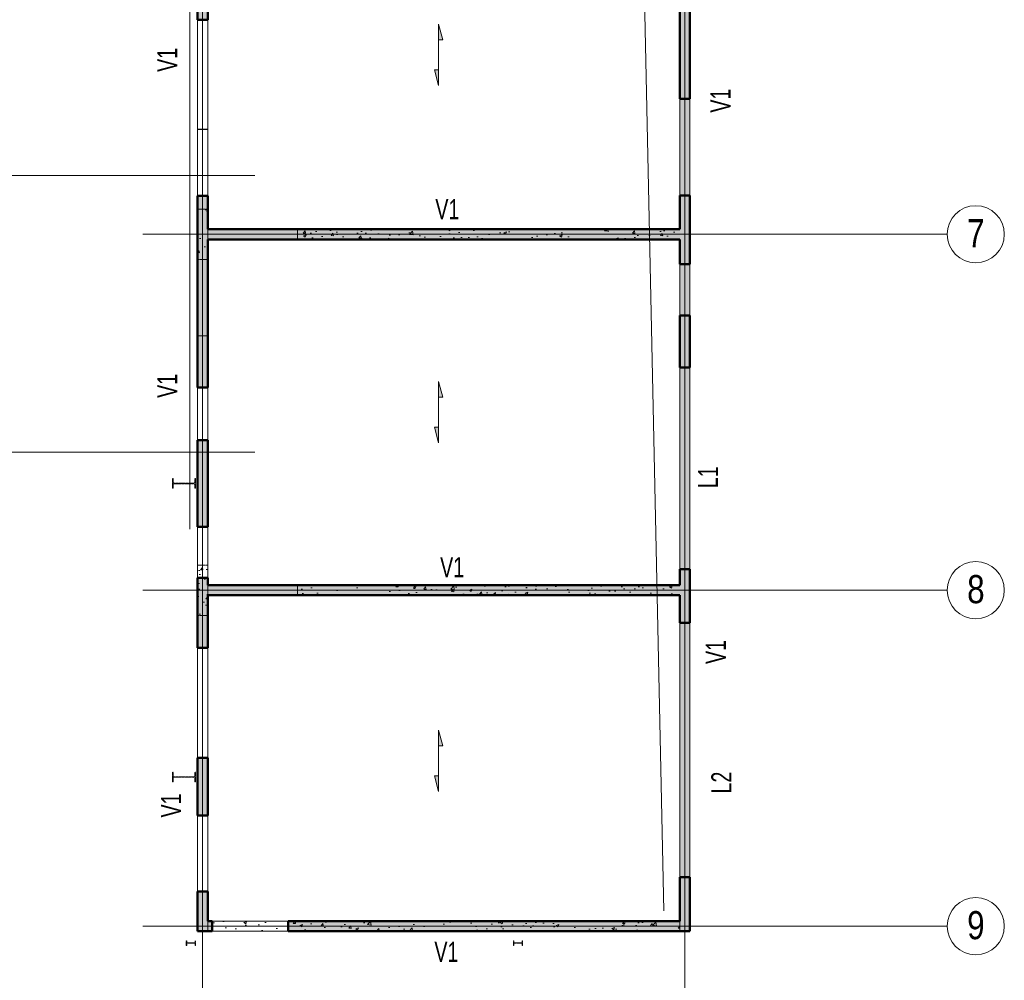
# Model space of a CAD drawing. Header units: millimetres. Extents: x 7562 to 90209, y -2040 to 79170.
# Tile 3 of 7: x 26855 to 46148, y 25391 to 44202. Entities that reach past the tile are written whole.
import ezdxf

# ---------------------------------------------------------------- set-up
doc = ezdxf.new("R2010")
doc.units = ezdxf.units.MM
for name, pattern in [('AREST - Caché - Court', [2.0292, 1.5, -0.5292]), ('AREST - Caché - Court_2_', [2.0292, 1.5, -0.5292]), ('Ligne de quadrillage', [11, 1, -1, 8, -1]), ('Projeté', [3.96875, 2.38125, -1.5875])]:
    doc.linetypes.add(name, pattern=pattern)
for name, color, linetype, lineweight in [('A-DETL-GENF', 92, 'Projeté', 15), ('A-DETL-MEDM', 33, 'Continuous', 25), ('A-DETL-THIN', 151, 'Continuous', 20), ('A-DOOR', 31, 'Continuous', 20), ('A-FLOR', 192, 'Continuous', 15), ('A-GLAZ', 151, 'Continuous', 20), ('A-WALL', 113, 'Continuous', 20), ('A-WALL-IDEN', 211, 'Continuous', 15), ('A-WALL-PATT', 111, 'Continuous', 30), ('S-BEAM', 12, 'Continuous', 15), ('S-BEAM-IDEN', 2, 'Continuous', 15), ('S-COLS', 52, 'Continuous', 15), ('S-FLOR-SYMB', 171, 'Continuous', 15), ('S-GRID', 1, 'Continuous', 15), ('S-GRID-IDEN', 1, 'Continuous', 15)]:
    doc.layers.add(name, color=color, linetype=linetype, lineweight=lineweight)
doc.styles.add('Arial', font='arial.ttf', dxfattribs={"width": 0.8, "height": 550.778443})
doc.styles.add('Arial_1', font='arial.ttf', dxfattribs={"width": 0.7, "height": 393.413174})
pattern_1 = [(0, (0, 0), (23.812, 47.625), [3.353, -44.272])]
pattern_2 = [(50, (0, 0), (546.5526, -47.8174), [57.15, -628.65]), (355, (0, 0), (-105.7283, 573.17), [45.72, -502.92]), (100.451, (45.55, -4), (440.8275, 525.35), [48.57, -534.27]), (46.184, (0, 152.4), (813.2374, -126.129), [85.725, -942.975]), (96.636, (67.8, 141.9), (712.207, 742.283), [72.855, -801.406]), (351.184, (0, 152.4), (712.215, 742.276), [68.58, -754.38]), (21, (76.2, 114.3), (454.8433, -306.796), [57.15, -628.65]), (326, (76.2, 114.3), (185.4063, 552.564), [45.72, -502.92]), (71.451, (114.1, 88.73), (640.251, 245.764), [48.57, -534.27]), (37.5, (0, 0), (9.2664, 253.66504), [3.353, -493.471, 3.353, -507.187, -504.825]), (37.5, (0, 0), (9.2664, 253.66504), [-1007.364, 3.353, -501.472]), (7.5, (0, 0), (200.4594, 300.5414), [3.353, -287.731, 3.353, -482.041, -192.405]), (7.5, (0, 0), (200.4594, 300.5414), [-776.478, 3.353, -189.052]), (327.5, (-169.93, 0), (406.77284, -17.1864), [3.353, -187.147, 3.353, -591.007, -788.67]), (327.5, (-169.93, 0), (406.77284, -17.1864), [-784.86, 3.353, -785.317]), (317.5, (-246.13, 0), (444.388, 76.2803), [3.353, -244.297, 3.353, -391.363, -560.07]), (317.5, (-246.13, 0), (444.388, 76.2803), [-642.366, 3.353, -556.717])]

# ---------------------------------------------------------------- blocks, each defined once
blk = doc.blocks.new('IPE-Poutrelles-Poteau - IPE180-1054910-RDC')
at = {"layer": 'S-COLS', "linetype": 'AREST - Caché - Court_2_'}
h = blk.add_hatch(dxfattribs=at)
h.set_pattern_fill('FP_9', color=254, style=0, pattern_type=2)
h.set_pattern_definition([(320, (-26119.8, 36619), (-47.8174, -546.5526), [57.15, -628.65]), (265, (-26119.8, 36619), (573.17, 105.728), [45.72, -502.92]), (10.451, (-26123.8, 36573.45), (525.35, -440.8275), [48.57, -534.27]), (316.184, (-25967.4, 36619), (-126.129, -813.237), [85.725, -942.975]), (6.636, (-25977.9, 36551.2), (742.283, -712.207), [72.855, -801.406]), (261.184, (-25967.4, 36619), (742.276, -712.215), [68.58, -754.38]), (291, (-26005.5, 36542.8), (-306.796, -454.8433), [57.15, -628.65]), (236, (-26005.5, 36542.8), (552.564, -185.406), [45.72, -502.92]), (341.451, (-26031.07, 36504.9), (245.764, -640.251), [48.57, -534.27]), (307.5, (-26119.8, 36619), (253.66504, -9.2664), [3.353, -493.471, 3.353, -507.187, -504.825]), (307.5, (-26119.8, 36619), (253.66504, -9.2664), [-1007.364, 3.353, -501.472]), (277.5, (-26119.8, 36619), (300.5414, -200.4594), [3.353, -287.731, 3.353, -482.041, -192.405]), (277.5, (-26119.8, 36619), (300.5414, -200.4594), [-776.478, 3.353, -189.052]), (237.5, (-26119.8, 36788.93), (-17.1864, -406.7728), [3.353, -187.147, 3.353, -1379.677]), (237.5, (-26119.8, 36788.93), (-17.1864, -406.7728), [-193.853, -591.007, 3.353, -785.317]), (227.5, (-26119.8, 36865.13), (76.2803, -444.388), [3.353, -244.297, 3.353, -951.433]), (227.5, (-26119.8, 36865.13), (76.2803, -444.388), [-251.003, -391.363, 3.353, -556.717])])
edge = h.paths.add_edge_path(flags=0)
edge.add_line((45.5, 90), (-45.5, 90))
edge.add_line((-45.5, 90), (-45.5, 82))
edge.add_line((-45.5, 82), (-11.65, 82))
edge.add_arc((-11.65, 73), 9, 0, 90, ccw=False)
edge.add_line((-2.65, 73), (-2.65, -73))
edge.add_arc((-11.65, -73), 9, -90, 0, ccw=False)
edge.add_line((-11.65, -82), (-45.5, -82))
edge.add_line((-45.5, -82), (-45.5, -90))
edge.add_line((-45.5, -90), (45.5, -90))
edge.add_line((45.5, -90), (45.5, -82))
edge.add_line((45.5, -82), (11.65, -82))
edge.add_arc((11.65, -73), 9, 180, 270, ccw=False)
edge.add_line((2.65, -73), (2.65, 73))
edge.add_arc((11.65, 73), 9, 90, 180, ccw=False)
edge.add_line((11.65, 82), (45.5, 82))
edge.add_line((45.5, 82), (45.5, 90))
at = {"layer": 'S-COLS', "color": 254, "linetype": 'AREST - Caché - Court_2_'}
for p, q in [((-45.5, 82), (-45.5, 90)), ((-45.5, 90), (45.5, 90)), ((-45.5, 90), (-45.5, 90)), ((-45.5, 90), (45.5, 90)), ((-45.5, 82), (-45.5, 90)), ((-11.65, 82), (-45.5, 82)), ((-45.5, 82), (-45.5, 82)), ((-11.65, 82), (-45.5, 82)), ((-2.65, -73), (-2.65, 73)), ((-2.65, -73), (-2.65, 73)), ((2.65, 73), (2.65, -73)), ((2.65, 73), (2.65, -73)), ((45.5, 82), (11.65, 82)), ((45.5, 82), (11.65, 82)), ((45.5, 90), (45.5, 82)), ((45.5, 90), (45.5, 90)), ((45.5, 90), (45.5, 82)), ((45.5, 82), (45.5, 82)), ((-45.5, -90), (-45.5, -82)), ((-45.5, -82), (-11.65, -82)), ((-45.5, -82), (-45.5, -82)), ((-45.5, -82), (-11.65, -82)), ((-45.5, -90), (-45.5, -82)), ((45.5, -90), (-45.5, -90)), ((-45.5, -90), (-45.5, -90)), ((45.5, -90), (-45.5, -90)), ((11.65, -82), (45.5, -82)), ((11.65, -82), (45.5, -82)), ((45.5, -82), (45.5, -90)), ((45.5, -82), (45.5, -82)), ((45.5, -82), (45.5, -90)), ((45.5, -90), (45.5, -90))]:
    blk.add_line(p, q, dxfattribs=at)
for centre, start, end in [((-11.65, 73), 0, 90), ((-11.65, 73), 0, 90), ((11.65, 73), 90, 180), ((11.65, 73), 90, 180), ((-11.65, -73), 270, 0), ((-11.65, -73), 270, 0), ((11.65, -73), 180, 270), ((11.65, -73), 180, 270)]:
    blk.add_arc(centre, 9, start, end, dxfattribs=at)
blk = doc.blocks.new('IPE-Poutrelles-Poteau - IPE450-1021024-RDC')
at = {"layer": 'S-COLS', "color": 254, "linetype": 'AREST - Caché - Court_2_'}
for p, q in [((-95, 210.4), (-95, 225)), ((-95, 225), (95, 225)), ((-95, 225), (-95, 225)), ((-95, 225), (95, 225)), ((-95, 210.4), (-95, 225)), ((-25.7, 210.4), (-95, 210.4)), ((-95, 210.4), (-95, 210.4)), ((-25.7, 210.4), (-95, 210.4)), ((95, 210.4), (25.7, 210.4)), ((95, 210.4), (25.7, 210.4)), ((95, 225), (95, 210.4)), ((95, 225), (95, 225)), ((95, 225), (95, 210.4)), ((95, 210.4), (95, 210.4)), ((-4.7, -189.4), (-4.7, 189.4)), ((-4.7, -189.4), (-4.7, 189.4)), ((4.7, 189.4), (4.7, -189.4)), ((4.7, 189.4), (4.7, -189.4)), ((-95, -225), (-95, -210.4)), ((-95, -210.4), (-25.7, -210.4)), ((-95, -210.4), (-95, -210.4)), ((-95, -210.4), (-25.7, -210.4)), ((-95, -225), (-95, -210.4)), ((95, -225), (-95, -225)), ((-95, -225), (-95, -225)), ((95, -225), (-95, -225)), ((25.7, -210.4), (95, -210.4)), ((25.7, -210.4), (95, -210.4)), ((95, -210.4), (95, -225)), ((95, -210.4), (95, -210.4)), ((95, -210.4), (95, -225)), ((95, -225), (95, -225))]:
    blk.add_line(p, q, dxfattribs=at)
for centre, start, end in [((-25.7, 189.4), 0, 90), ((-25.7, 189.4), 0, 90), ((25.7, 189.4), 90, 180), ((25.7, 189.4), 90, 180), ((-25.7, -189.4), 270, 0), ((-25.7, -189.4), 270, 0), ((25.7, -189.4), 180, 270), ((25.7, -189.4), 180, 270)]:
    blk.add_arc(centre, 21, start, end, dxfattribs=at)
blk = doc.blocks.new('IPE-Poutrelles-Poteau - IPE450-V13-RDC')
at = {"layer": 'S-COLS', "color": 254, "linetype": 'AREST - Caché - Court_2_'}
for p, q in [((-95, 210.4), (-95, 225)), ((-95, 225), (95, 225)), ((-95, 225), (-95, 225)), ((-95, 225), (95, 225)), ((-95, 210.4), (-95, 225)), ((-25.7, 210.4), (-95, 210.4)), ((-95, 210.4), (-95, 210.4)), ((-25.7, 210.4), (-95, 210.4)), ((95, 210.4), (25.7, 210.4)), ((95, 210.4), (25.7, 210.4)), ((95, 225), (95, 210.4)), ((95, 225), (95, 225)), ((95, 225), (95, 210.4)), ((95, 210.4), (95, 210.4)), ((-4.7, -189.4), (-4.7, 189.4)), ((-4.7, -189.4), (-4.7, 189.4)), ((4.7, 189.4), (4.7, -189.4)), ((4.7, 189.4), (4.7, -189.4)), ((-95, -225), (-95, -210.4)), ((-95, -210.4), (-25.7, -210.4)), ((-95, -210.4), (-95, -210.4)), ((-95, -210.4), (-25.7, -210.4)), ((-95, -225), (-95, -210.4)), ((95, -225), (-95, -225)), ((-95, -225), (-95, -225)), ((95, -225), (-95, -225)), ((25.7, -210.4), (95, -210.4)), ((25.7, -210.4), (95, -210.4)), ((95, -210.4), (95, -225)), ((95, -210.4), (95, -210.4)), ((95, -210.4), (95, -225)), ((95, -225), (95, -225))]:
    blk.add_line(p, q, dxfattribs=at)
for centre, start, end in [((-25.7, 189.4), 0, 90), ((-25.7, 189.4), 0, 90), ((25.7, 189.4), 90, 180), ((25.7, 189.4), 90, 180), ((-25.7, -189.4), 270, 0), ((-25.7, -189.4), 270, 0), ((25.7, -189.4), 180, 270), ((25.7, -189.4), 180, 270)]:
    blk.add_arc(centre, 21, start, end, dxfattribs=at)
blk = doc.blocks.new('IPE-Poutrelles-Poteau - IPE180-V15-RDC')
at = {"layer": 'S-COLS', "linetype": 'AREST - Caché - Court_2_'}
h = blk.add_hatch(dxfattribs=at)
h.set_pattern_fill('FP_11', color=254, style=0, pattern_type=2)
h.set_pattern_definition([(320, (-26119.8, 30209), (-47.8174, -546.5526), [57.15, -628.65]), (265, (-26119.8, 30209), (573.17, 105.728), [45.72, -502.92]), (10.451, (-26123.8, 30163.45), (525.35, -440.8275), [48.57, -534.27]), (316.184, (-25967.4, 30209), (-126.129, -813.237), [85.725, -942.975]), (6.636, (-25977.9, 30141.2), (742.283, -712.207), [72.855, -801.406]), (261.184, (-25967.4, 30209), (742.276, -712.215), [68.58, -754.38]), (291, (-26005.5, 30132.8), (-306.796, -454.8433), [57.15, -628.65]), (236, (-26005.5, 30132.8), (552.564, -185.406), [45.72, -502.92]), (341.451, (-26031.07, 30094.9), (245.764, -640.251), [48.57, -534.27]), (307.5, (-26119.8, 30209), (253.665, -9.2664), [3.353, -493.471, 3.353, -507.187, -504.825]), (307.5, (-26119.8, 30209), (253.665, -9.2664), [-1007.364, 3.353, -501.472]), (277.5, (-26119.8, 30209), (300.5414, -200.4594), [3.353, -287.731, 3.353, -482.041, -192.405]), (277.5, (-26119.8, 30209), (300.5414, -200.4594), [-776.478, 3.353, -189.052]), (237.5, (-26119.8, 30378.93), (-17.1864, -406.7728), [3.353, -187.147, 3.353, -1379.677]), (237.5, (-26119.8, 30378.93), (-17.1864, -406.7728), [-193.853, -591.007, 3.353, -785.317]), (227.5, (-26119.8, 30455.13), (76.2803, -444.388), [3.353, -244.297, 3.353, -951.433]), (227.5, (-26119.8, 30455.13), (76.2803, -444.388), [-251.003, -391.363, 3.353, -556.717])])
edge = h.paths.add_edge_path(flags=0)
edge.add_line((45.5, 90), (-45.5, 90))
edge.add_line((-45.5, 90), (-45.5, 82))
edge.add_line((-45.5, 82), (-11.65, 82))
edge.add_arc((-11.65, 73), 9, 0, 90, ccw=False)
edge.add_line((-2.65, 73), (-2.65, -73))
edge.add_arc((-11.65, -73), 9, -90, 0, ccw=False)
edge.add_line((-11.65, -82), (-45.5, -82))
edge.add_line((-45.5, -82), (-45.5, -90))
edge.add_line((-45.5, -90), (45.5, -90))
edge.add_line((45.5, -90), (45.5, -82))
edge.add_line((45.5, -82), (11.65, -82))
edge.add_arc((11.65, -73), 9, 180, 270, ccw=False)
edge.add_line((2.65, -73), (2.65, 73))
edge.add_arc((11.65, 73), 9, 90, 180, ccw=False)
edge.add_line((11.65, 82), (45.5, 82))
edge.add_line((45.5, 82), (45.5, 90))
at = {"layer": 'S-COLS', "color": 254, "linetype": 'AREST - Caché - Court_2_'}
for p, q in [((-45.5, 82), (-45.5, 90)), ((-45.5, 90), (45.5, 90)), ((-45.5, 90), (-45.5, 90)), ((-45.5, 90), (45.5, 90)), ((-45.5, 82), (-45.5, 90)), ((-11.65, 82), (-45.5, 82)), ((-45.5, 82), (-45.5, 82)), ((-11.65, 82), (-45.5, 82)), ((-2.65, -73), (-2.65, 73)), ((-2.65, -73), (-2.65, 73)), ((2.65, 73), (2.65, -73)), ((2.65, 73), (2.65, -73)), ((45.5, 82), (11.65, 82)), ((45.5, 82), (11.65, 82)), ((45.5, 90), (45.5, 82)), ((45.5, 90), (45.5, 90)), ((45.5, 90), (45.5, 82)), ((45.5, 82), (45.5, 82)), ((-45.5, -90), (-45.5, -82)), ((-45.5, -82), (-11.65, -82)), ((-45.5, -82), (-45.5, -82)), ((-45.5, -82), (-11.65, -82)), ((-45.5, -90), (-45.5, -82)), ((45.5, -90), (-45.5, -90)), ((-45.5, -90), (-45.5, -90)), ((45.5, -90), (-45.5, -90)), ((11.65, -82), (45.5, -82)), ((11.65, -82), (45.5, -82)), ((45.5, -82), (45.5, -90)), ((45.5, -82), (45.5, -82)), ((45.5, -82), (45.5, -90)), ((45.5, -90), (45.5, -90))]:
    blk.add_line(p, q, dxfattribs=at)
for centre, start, end in [((-11.65, 73), 0, 90), ((-11.65, 73), 0, 90), ((11.65, 73), 90, 180), ((11.65, 73), 90, 180), ((-11.65, -73), 270, 0), ((-11.65, -73), 270, 0), ((11.65, -73), 180, 270), ((11.65, -73), 180, 270)]:
    blk.add_arc(centre, 9, start, end, dxfattribs=at)
blk = doc.blocks.new('14_03_N805-APD-Maquette existant_rvt-1-RDC')
at = {"color": 250, "lineweight": 20, "rotation": 89.99999999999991}
for name, p in [('IPE-Poutrelles-Poteau - IPE450-1021024-RDC', (30074, 35120)), ('IPE-Poutrelles-Poteau - IPE450-V13-RDC', (30074, 29370)), ('IPE-Poutrelles-Poteau - IPE180-V15-RDC', (30209, 26120)), ('IPE-Poutrelles-Poteau - IPE180-1054910-RDC', (36619, 26120))]:
    blk.add_blockref(name, p, dxfattribs=at)
blk = doc.blocks.new('Porte-Ouverture - 149x280h-940808-RDC')
at = {"layer": 'A-DETL-GENF'}
for p, q in [((737, 100), (-753, 100)), ((-753, -100), (737, -100))]:
    blk.add_line(p, q, dxfattribs=at)
at = {"layer": 'A-DETL-MEDM'}
for p, q in [((-753, 100), (-753, -100)), ((737, -100), (737, 100))]:
    blk.add_line(p, q, dxfattribs=at)
blk = doc.blocks.new('Porte-Ouverture - 149x208h-940999-RDC')
at = {"layer": 'A-DETL-GENF'}
for p, q in [((737, 100), (-753, 100)), ((-753, -100), (737, -100))]:
    blk.add_line(p, q, dxfattribs=at)
at = {"layer": 'A-DETL-MEDM'}
for p, q in [((-753, 100), (-753, -100)), ((737, -100), (737, 100))]:
    blk.add_line(p, q, dxfattribs=at)
blk = doc.blocks.new('Fenêtre-Ouverture carrée - 215x170h-941306-RDC')
at = {"layer": 'A-GLAZ'}
for p, q in [((-1083, -100), (-1083, 100)), ((1067, 100), (1067, -100))]:
    blk.add_line(p, q, dxfattribs=at)
at = {"layer": 'A-GLAZ', "color": 1, "linetype": 'Projeté', "lineweight": 15}
for p, q in [((-1083, 100), (1067, 100)), ((1067, -100), (-1083, -100))]:
    blk.add_line(p, q, dxfattribs=at)
blk = doc.blocks.new('Fenêtre-Ouverture carrée - 100x170h-941478-RDC')
at = {"layer": 'A-GLAZ'}
for p, q in [((-508, -100), (-508, 100)), ((492, 100), (492, -100))]:
    blk.add_line(p, q, dxfattribs=at)
at = {"layer": 'A-GLAZ', "color": 1, "linetype": 'Projeté', "lineweight": 15}
for p, q in [((-508, 100), (492, 100)), ((492, -100), (-508, -100))]:
    blk.add_line(p, q, dxfattribs=at)
blk = doc.blocks.new('Porte-Ouverture - 103x280h-942126-RDC')
at = {"layer": 'A-DETL-GENF'}
for p, q in [((507, 100), (-523, 100)), ((-523, -100), (507, -100))]:
    blk.add_line(p, q, dxfattribs=at)
at = {"layer": 'A-DETL-MEDM'}
for p, q in [((-523, 100), (-523, -100)), ((507, -100), (507, 100))]:
    blk.add_line(p, q, dxfattribs=at)
blk = doc.blocks.new('Fenêtre-Ouverture carrée - 498x170h-952689-RDC')
at = {"layer": 'A-GLAZ'}
for p, q in [((-2498, -100), (-2498, 100)), ((2482, 100), (2482, -100))]:
    blk.add_line(p, q, dxfattribs=at)
at = {"layer": 'A-GLAZ', "color": 1, "linetype": 'Projeté', "lineweight": 15}
for p, q in [((-2498, 100), (2482, 100)), ((2482, -100), (-2498, -100))]:
    blk.add_line(p, q, dxfattribs=at)
blk = doc.blocks.new('Fenêtre-Ouverture carrée - 395x170h-1119736-RDC')
at = {"layer": 'A-GLAZ'}
for p, q in [((-1983, -100), (-1983, 100)), ((1967, 100), (1967, -100))]:
    blk.add_line(p, q, dxfattribs=at)
at = {"layer": 'A-GLAZ', "color": 1, "linetype": 'Projeté', "lineweight": 15}
for p, q in [((-1983, 100), (1967, 100)), ((1967, -100), (-1983, -100))]:
    blk.add_line(p, q, dxfattribs=at)
blk = doc.blocks.new('Porte-Ouverture - 100x280h-942323-RDC')
at = {"layer": 'A-DETL-GENF'}
for p, q in [((492, 100), (-508, 100)), ((-508, -100), (492, -100))]:
    blk.add_line(p, q, dxfattribs=at)
at = {"layer": 'A-DETL-MEDM'}
for p, q in [((-508, 100), (-508, -100)), ((492, -100), (492, 100))]:
    blk.add_line(p, q, dxfattribs=at)
blk = doc.blocks.new('Porte-Ouverture - 189x208h-944413-RDC')
at = {"layer": 'A-DETL-GENF'}
for p, q in [((937, 100), (-953, 100)), ((-953, -100), (937, -100))]:
    blk.add_line(p, q, dxfattribs=at)
at = {"layer": 'A-DETL-MEDM'}
for p, q in [((-953, 100), (-953, -100)), ((937, -100), (937, 100))]:
    blk.add_line(p, q, dxfattribs=at)
blk = doc.blocks.new('Porte-Ouverture - 130x280h-985517-RDC')
at = {"layer": 'A-DETL-GENF'}
for p, q in [((642, 100), (-658, 100)), ((-658, -100), (642, -100))]:
    blk.add_line(p, q, dxfattribs=at)
at = {"layer": 'A-DETL-MEDM'}
for p, q in [((-658, 100), (-658, -100)), ((642, -100), (642, 100))]:
    blk.add_line(p, q, dxfattribs=at)
blk = doc.blocks.new('Fenêtre-Ouverture carrée - 101_5x72h-1097988-RDC')
at = {"layer": 'A-GLAZ'}
for p, q in [((-516, -100), (-516, 100)), ((499, 100), (499, -100))]:
    blk.add_line(p, q, dxfattribs=at)
at = {"layer": 'A-GLAZ', "color": 1, "linetype": 'Projeté', "lineweight": 15}
for p, q in [((-516, 100), (499, 100)), ((499, -100), (-516, -100))]:
    blk.add_line(p, q, dxfattribs=at)
blk = doc.blocks.new('Quadrillage - M_Extrémité de la ligne de quadrillage - Cercle Arest-424986-RDC')
at = {"layer": 'S-GRID-IDEN'}
blk.add_circle((0, 0), 5.6, dxfattribs=at)
blk = doc.blocks.new('M_Sens de portée fixe - Dalle unidirectionnelle - 06 mm-77493-RDC')
at = {"layer": 'S-FLOR-SYMB'}
for points in [[(-2.93, 0.82), (-2.93, 0), (-6, 0)], [(2.93, -0.82), (2.93, 0), (6, 0)]]:
    blk.add_hatch(color=256, dxfattribs=at).paths.add_polyline_path(points, flags=0)
for p, q in [((-2.93, 0.82), (-6, 0)), ((0, 0), (-6, 0)), ((-2.93, 0), (-2.93, 0.82)), ((0, 0), (6, 0)), ((2.93, -0.82), (6, 0)), ((2.93, 0), (2.93, -0.82))]:
    blk.add_line(p, q, dxfattribs=at)

msp = doc.modelspace()

# ---------------------------------------------------------------- hatches: boundary and pattern name
at = {"layer": 'A-WALL', "linetype": 'AREST - Caché - Court'}
h = msp.add_hatch(dxfattribs=at)
h.set_pattern_fill('FP_2', color=9, style=0, pattern_type=2)
h.set_pattern_definition(pattern_2)
h.paths.add_polyline_path([(39789, 26350), (39989, 26350), (39989, 33030), (39989, 40000), (39989, 46930), (39989, 50080), (39789, 50080), (39789, 47030), (39789, 46830), (39789, 40100), (39789, 39900), (39789, 33130), (39789, 32930), (39789, 26550)], flags=0)
h = msp.add_hatch(dxfattribs=at)
h.set_pattern_fill('FP_2', color=9, style=0, pattern_type=2)
h.set_pattern_definition(pattern_2)
h.paths.add_polyline_path([(39789, 39900), (39789, 40100), (32299, 40100), (32299, 39900)], flags=0)
h = msp.add_hatch(dxfattribs=at)
h.set_pattern_fill('FP_2', color=9, style=0, pattern_type=2)
h.set_pattern_definition(pattern_2)
h.paths.add_polyline_path([(39789, 32930), (39789, 33130), (32299, 33130), (32299, 32930)], flags=0)
h = msp.add_hatch(dxfattribs=at)
h.set_pattern_fill('FP_2', color=9, style=0, pattern_type=2)
h.set_pattern_definition(pattern_2)
h.paths.add_polyline_path([(30539, 26550), (30539, 26350), (39789, 26350), (39789, 26550)], flags=0)
at = {"layer": 'A-WALL-PATT', "lineweight": 15}
h = msp.add_hatch(dxfattribs=at)
h.set_pattern_fill('FP_1', color=256, style=0, pattern_type=2)
h.set_pattern_definition(pattern_1)
h.paths.add_polyline_path([(30339, 73750), (30539, 73750), (30539, 75429), (30539, 75630), (30339, 75646)], flags=0)
h.paths.add_polyline_path([(30339, 68398), (30539, 68398), (30539, 69350), (30539, 69550), (30339, 69550)], flags=0)
h.paths.add_polyline_path([(30339, 64863), (30539, 64863), (30539, 66508), (30339, 66508)], flags=0)
h.paths.add_polyline_path([(30339, 60950), (30539, 60950), (30539, 61150), (30539, 62713), (30339, 62713)], flags=0)
h.paths.add_polyline_path([(30339, 46725), (30539, 46725), (30539, 46830), (30539, 47030), (30539, 50320), (30339, 50320)], flags=0)
h.paths.add_polyline_path([(30339, 44202), (30539, 44202), (30539, 45435), (30339, 45435)], flags=0)
h.paths.add_polyline_path([(30339, 36997), (30539, 36997), (30539, 39900), (30539, 40100), (30539, 40752), (30339, 40752)], flags=0)
h.paths.add_polyline_path([(30339, 34272), (30539, 34272), (30539, 35967), (30339, 35967)], flags=0)
h.paths.add_polyline_path([(30339, 31900), (30539, 31900), (30539, 32930), (30539, 33130), (30539, 33272), (30339, 33272)], flags=0)
h.paths.add_polyline_path([(30339, 28618), (30539, 28618), (30539, 29750), (30339, 29750)], flags=0)
h.paths.add_polyline_path([(30339, 26350), (30539, 26350), (30539, 26550), (30539, 27128), (30339, 27128)], flags=0)
h = msp.add_hatch(dxfattribs=at)
h.set_pattern_fill('FP_1', color=256, style=0, pattern_type=2)
h.set_pattern_definition(pattern_1)
h.paths.add_polyline_path([(39989, 33442), (39789, 33442), (39789, 33130), (39789, 32930), (39789, 32392), (39989, 32392)], flags=0)
h.paths.add_polyline_path([(39989, 61575), (39789, 61575), (39789, 61150), (39789, 60950), (39789, 60525), (39989, 60525)], flags=0)
h.paths.add_polyline_path([(39989, 70575), (39789, 70575), (39789, 69550), (39789, 69350), (39789, 68525), (39989, 68525)], flags=0)
h.paths.add_polyline_path([(39989, 52575), (39789, 52575), (39789, 51920), (39989, 51920)], flags=0)
h.paths.add_polyline_path([(39989, 50430), (39789, 50430), (39789, 50380), (39789, 50180), (39789, 50070), (39989, 50070)], flags=0)
h.paths.add_polyline_path([(39989, 49070), (39789, 49070), (39789, 47030), (39789, 46830), (39789, 42652), (39989, 42652)], flags=0)
h.paths.add_polyline_path([(39989, 40762), (39789, 40762), (39789, 40100), (39789, 39900), (39789, 39412), (39989, 39412)], flags=0)
h.paths.add_polyline_path([(39989, 38412), (39789, 38412), (39789, 37392), (39989, 37392)], flags=0)
h.paths.add_polyline_path([(39989, 27412), (39789, 27412), (39789, 26550), (39789, 26350), (39989, 26350)], flags=0)
h.paths.add_polyline_path([(39989, 74883), (39789, 74899), (39789, 74698), (39789, 74550), (39989, 74550)], flags=0)
h.paths.add_polyline_path([(39789, 56425), (39789, 55950), (39789, 55750), (39789, 55525), (39989, 55525), (39989, 56425)], flags=0)
h = msp.add_hatch(dxfattribs=at)
h.set_pattern_fill('FP_1', color=256, style=0, pattern_type=2)
h.set_pattern_definition(pattern_1)
h.paths.add_polyline_path([(39789, 39900), (39789, 40100), (30539, 40100), (30539, 39900)], flags=0)
h = msp.add_hatch(dxfattribs=at)
h.set_pattern_fill('FP_1', color=256, style=0, pattern_type=2)
h.set_pattern_definition(pattern_1)
h.paths.add_polyline_path([(39789, 32930), (39789, 33130), (30539, 33130), (30539, 32930)], flags=0)
h = msp.add_hatch(dxfattribs=at)
h.set_pattern_fill('FP_1', color=256, style=0, pattern_type=2)
h.set_pattern_definition(pattern_1)
h.paths.add_polyline_path([(30624, 26350), (30624, 26550), (30539, 26550), (30539, 26350)], flags=0)
h.paths.add_polyline_path([(39789, 26350), (39789, 26550), (32114, 26550), (32114, 26350)], flags=0)
at = {"layer": 'S-COLS', "linetype": 'AREST - Caché - Court'}
h = msp.add_hatch(dxfattribs=at)
h.set_pattern_fill('FP_2', color=254, style=0, pattern_type=2)
h.set_pattern_definition(pattern_2)
h.paths.add_polyline_path([(30539, 40492), (30339, 40492), (30339, 39507), (30539, 39507)], flags=0)
h = msp.add_hatch(dxfattribs=at)
h.set_pattern_fill('FP_2', color=254, style=0, pattern_type=2)
h.set_pattern_definition(pattern_2)
h.paths.add_polyline_path([(30539, 33522), (30339, 33522), (30339, 32537), (30539, 32537)], flags=0)

# ---------------------------------------------------------------- linework, layer by layer
at = {"layer": 'A-DETL-THIN'}
msp.add_line((38995, 49320), (39477, 26753), dxfattribs=at)
at = {"layer": 'A-FLOR', "color": 1}
msp.add_line((30539, 46930), (30539, 29750), dxfattribs=at)
at = {"layer": 'A-WALL', "color": 9, "linetype": 'AREST - Caché - Court'}
for p, q in [((39989, 26350), (39989, 61150)), ((39789, 46830), (39789, 40100)), ((39789, 46830), (39789, 40100)), ((39789, 40100), (32299, 40100)), ((32299, 40100), (32299, 39900)), ((32299, 39900), (32299, 40100)), ((39789, 40100), (32299, 40100)), ((32299, 39900), (39789, 39900)), ((32299, 39900), (39789, 39900)), ((39789, 39900), (39789, 33130)), ((39789, 39900), (39789, 33130)), ((39789, 33130), (32299, 33130)), ((32299, 33130), (32299, 32930)), ((32299, 32930), (32299, 33130)), ((39789, 33130), (32299, 33130)), ((32299, 32930), (39789, 32930)), ((32299, 32930), (39789, 32930)), ((39789, 32930), (39789, 26550)), ((39789, 32930), (39789, 26350)), ((39789, 26550), (30539, 26550)), ((30539, 26550), (30539, 26350)), ((39789, 26550), (30539, 26550)), ((30339, 26350), (39789, 26350))]:
    msp.add_line(p, q, dxfattribs=at)
at = {"layer": 'A-WALL', "lineweight": 50}
for p, q in [((39989, 42652), (39989, 49070)), ((39789, 46830), (39789, 42652)), ((30339, 44202), (30339, 45435)), ((30539, 45435), (30539, 44202)), ((30539, 44202), (30339, 44202)), ((39989, 42652), (39789, 42652)), ((30339, 36997), (30339, 40752)), ((30339, 40752), (30539, 40752)), ((30539, 40752), (30539, 40100)), ((39789, 40762), (39789, 40100)), ((39989, 40762), (39789, 40762)), ((39989, 39412), (39989, 40762)), ((30539, 40100), (39789, 40100)), ((30539, 39900), (30539, 36997)), ((39789, 39900), (30539, 39900)), ((39789, 39900), (39789, 39412)), ((39989, 39412), (39789, 39412)), ((39789, 38412), (39789, 37392)), ((39989, 38412), (39789, 38412)), ((39989, 38412), (39989, 37392)), ((39989, 37392), (39789, 37392)), ((30539, 36997), (30339, 36997)), ((30339, 34272), (30339, 35967)), ((30339, 35967), (30539, 35967)), ((30539, 35967), (30539, 34272)), ((30539, 34272), (30339, 34272)), ((39789, 33130), (39789, 33442)), ((39989, 33442), (39789, 33442)), ((39989, 32392), (39989, 33442)), ((30339, 31900), (30339, 33272)), ((30339, 33272), (30539, 33272)), ((30539, 33272), (30539, 33130)), ((30539, 33130), (39789, 33130)), ((30539, 32930), (30539, 31900)), ((39789, 32930), (30539, 32930)), ((39789, 32392), (39789, 32930)), ((39989, 32392), (39789, 32392)), ((30539, 31900), (30339, 31900)), ((30339, 28618), (30339, 29750)), ((30339, 29750), (30539, 29750)), ((30539, 29750), (30539, 28618)), ((30539, 28618), (30339, 28618)), ((39789, 26550), (39789, 27412)), ((39989, 27412), (39789, 27412)), ((39989, 26350), (39989, 27412)), ((30339, 26350), (30339, 27128)), ((30339, 27128), (30539, 27128)), ((30539, 27128), (30539, 26550)), ((30539, 26550), (30624, 26550)), ((30624, 26550), (30624, 26350)), ((32114, 26350), (32114, 26550)), ((32114, 26550), (39789, 26550)), ((30624, 26350), (30339, 26350)), ((39989, 26350), (32114, 26350))]:
    msp.add_line(p, q, dxfattribs=at)
at = {"layer": 'A-WALL'}
for p, q in [((30339, 46725), (30339, 29750)), ((30539, 46725), (30539, 40752)), ((39789, 40762), (39789, 42652)), ((39989, 40762), (39989, 42652)), ((39789, 33442), (39789, 39412)), ((39989, 38412), (39989, 39412)), ((30339, 38012), (30539, 38012)), ((39989, 33442), (39989, 37392)), ((30539, 36997), (30539, 33272)), ((39789, 33442), (39789, 33442)), ((39789, 26350), (39789, 32392)), ((39989, 27412), (39989, 32392)), ((30339, 31900), (30339, 29750)), ((30539, 31900), (30539, 27128)), ((30339, 28618), (30339, 27128)), ((30539, 26550), (30539, 26350)), ((30624, 26550), (32114, 26550)), ((32114, 26350), (30624, 26350))]:
    msp.add_line(p, q, dxfattribs=at)
at = {"layer": 'S-BEAM'}
for p, q in [((39989, 37391), (39789, 37391)), ((39789, 37391), (39989, 37391)), ((39789, 33440), (39789, 37391)), ((39789, 33440), (39789, 37391)), ((39989, 33440), (39989, 37391)), ((39989, 33440), (39789, 33440)), ((39789, 33440), (39989, 33440)), ((39989, 32392), (39789, 32392)), ((39789, 32392), (39989, 32392)), ((39789, 27413), (39789, 32392)), ((39789, 27413), (39789, 32392)), ((39989, 27413), (39989, 32392)), ((39789, 27413), (39989, 27413)), ((39989, 27413), (39789, 27413))]:
    msp.add_line(p, q, dxfattribs=at)
at = {"layer": 'S-COLS', "color": 254, "linetype": 'AREST - Caché - Court'}
for p, q in [((30339, 39507), (30339, 40492)), ((30339, 40492), (30539, 40492)), ((30339, 40492), (30539, 40492)), ((30339, 39507), (30339, 40492)), ((30539, 40492), (30539, 39507)), ((30539, 40492), (30539, 39507)), ((30539, 39507), (30339, 39507)), ((30539, 39507), (30339, 39507)), ((30339, 32537), (30339, 33522)), ((30339, 33522), (30539, 33522)), ((30339, 33522), (30539, 33522)), ((30339, 32537), (30339, 33522)), ((30539, 33522), (30539, 32537)), ((30539, 33522), (30539, 32537)), ((30539, 32537), (30339, 32537)), ((30539, 32537), (30339, 32537))]:
    msp.add_line(p, q, dxfattribs=at)
at = {"layer": 'S-GRID', "linetype": 'Ligne de quadrillage'}
for p, q in [((39889, 78050), (39889, 22839)), ((30189, 34223), (30189, 76780)), ((30439, 22839), (30439, 76780)), ((31463, 41150), (11998, 41150)), ((45028, 40000), (29271, 40000)), ((31463, 35735), (13268, 35735)), ((45028, 33030), (29271, 33030)), ((45028, 26450), (29271, 26450))]:
    msp.add_line(p, q, dxfattribs=at)

# ---------------------------------------------------------------- block references
at = {"lineweight": 5}
msp.add_blockref('14_03_N805-APD-Maquette existant_rvt-1-RDC', (0, 0), dxfattribs=at)
at = {"layer": 'A-DOOR', "rotation": 269.9999999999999}
for name, p in [('Porte-Ouverture - 189x208h-944413-RDC', (39889, 41699)), ('Porte-Ouverture - 130x280h-985517-RDC', (30439, 41394)), ('Porte-Ouverture - 100x280h-942323-RDC', (39889, 38904)), ('Porte-Ouverture - 103x280h-942126-RDC', (30439, 36474)), ('Porte-Ouverture - 149x280h-940808-RDC', (30439, 27865))]:
    msp.add_blockref(name, p, dxfattribs=at)
at = {"layer": 'A-DOOR'}
msp.add_blockref('Porte-Ouverture - 149x208h-940999-RDC', (31377, 26450), dxfattribs=at)
at = {"layer": 'A-GLAZ'}
for name, p, rotation in [('Fenêtre-Ouverture carrée - 215x170h-941306-RDC', (30439, 43135), 89.99999999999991), ('Fenêtre-Ouverture carrée - 101_5x72h-1097988-RDC', (30439, 37496), 269.9999999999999), ('Fenêtre-Ouverture carrée - 395x170h-1119736-RDC', (39889, 35409), 269.9999999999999), ('Fenêtre-Ouverture carrée - 100x170h-941478-RDC', (30439, 33764), 269.9999999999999), ('Fenêtre-Ouverture carrée - 498x170h-952689-RDC', (39889, 29894), 269.9999999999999), ('Fenêtre-Ouverture carrée - 215x170h-941306-RDC', (30439, 30817), 269.9999999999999)]:
    msp.add_blockref(name, p, dxfattribs=dict(at, rotation=rotation))
at = {"layer": 'S-FLOR-SYMB', "xscale": 99.99999999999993, "yscale": 99.99999999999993, "zscale": 99.99999999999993, "rotation": 89.9999999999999}
for p in [(35064, 43515), (35064, 36515), (35064, 29690)]:
    msp.add_blockref('M_Sens de portée fixe - Dalle unidirectionnelle - 06 mm-77493-RDC', p, dxfattribs=at)
at = {"layer": 'S-GRID-IDEN', "xscale": 99.99999999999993, "yscale": 99.99999999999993, "zscale": 99.99999999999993, "rotation": 89.9999999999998}
for p in [(45588, 40000), (45588, 33030), (45588, 26450)]:
    msp.add_blockref('Quadrillage - M_Extrémité de la ligne de quadrillage - Cercle Arest-424986-RDC', p, dxfattribs=at)

# ---------------------------------------------------------------- texts
at = {"layer": 'A-WALL-IDEN', "lineweight": 20, "char_height": 393.4, "width": 556.8, "attachment_point": 2, "rotation": 90, "line_spacing_factor": 0.938532, "style": 'Arial_1'}
for insert in [(29549, 43415), (40390, 42617), (29549, 37031), (40299, 31820), (29625, 28814)]:
    msp.add_mtext('V1', dxfattribs=dict(at, insert=insert))
at = {"layer": 'A-WALL-IDEN', "lineweight": 20, "char_height": 393.4, "width": 556.8, "attachment_point": 2, "line_spacing_factor": 0.938532, "style": 'Arial_1'}
for insert in [(35235, 40688), (35329, 33675), (35216, 26145)]:
    msp.add_mtext('V1', dxfattribs=dict(at, insert=insert))
at = {"layer": 'S-BEAM-IDEN', "lineweight": 25, "char_height": 393.4, "width": 508.8, "attachment_point": 3, "rotation": 90, "line_spacing_factor": 0.938532, "style": 'Arial_1'}
for s, insert in [('L1', (40145, 35455)), ('L2', (40407, 29477))]:
    msp.add_mtext(s, dxfattribs=dict(at, insert=insert))
at = {"layer": 'S-GRID-IDEN', "lineweight": 40, "char_height": 551, "width": 403.19, "attachment_point": 2, "line_spacing_factor": 0.938532, "style": 'Arial'}
for s, insert in [('7', (45591, 40296)), ('8', (45591, 33326)), ('9', (45591, 26746))]:
    msp.add_mtext(s, dxfattribs=dict(at, insert=insert))

doc.saveas('drawing.dxf')
